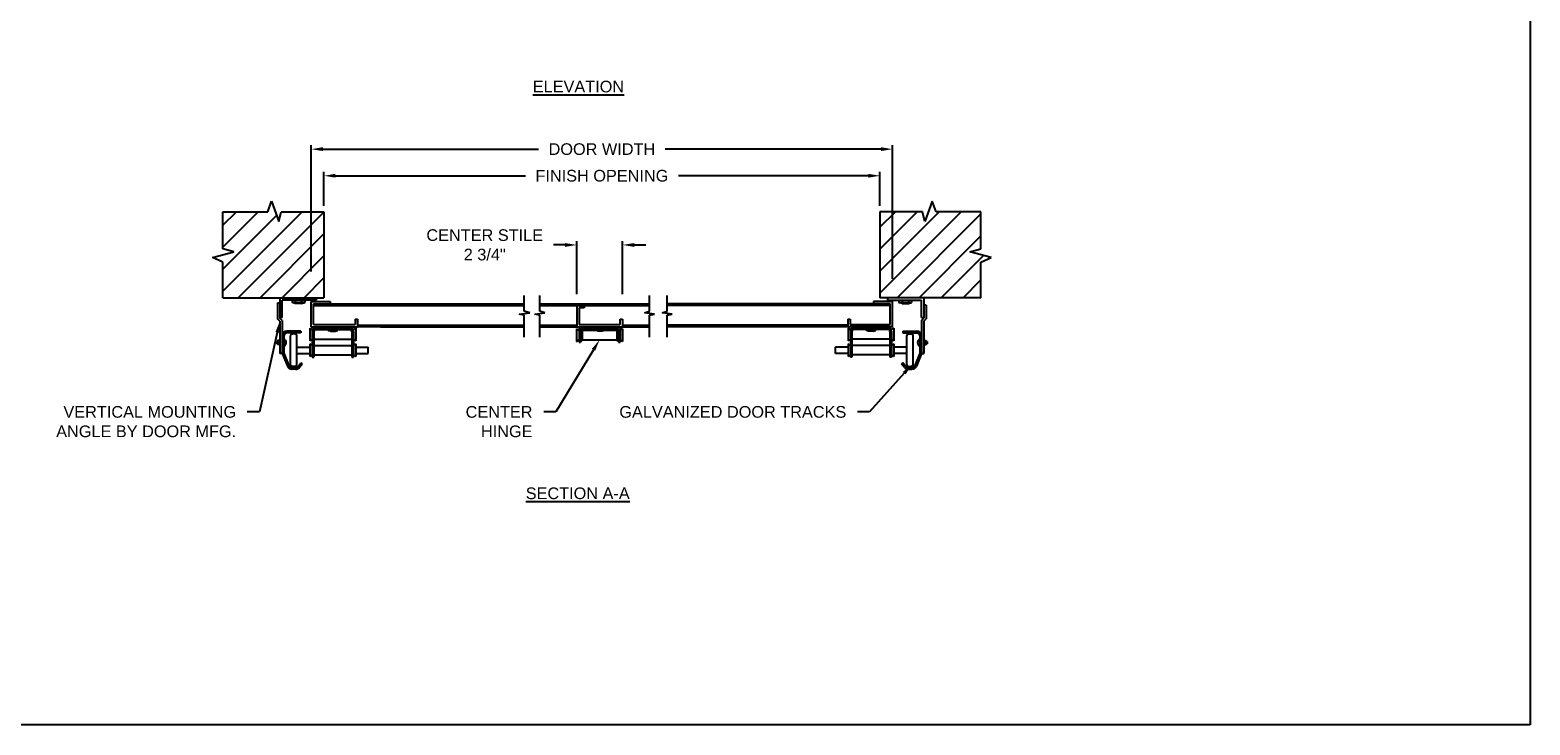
# Model space of a CAD drawing. Header units: inches. Extents: x 168.8 to 189.1, y 234.4 to 247.7.
# Tile 3 of 8: x 177 to 189.1, y 234.4 to 240. Entities that reach past the tile are written whole.
import ezdxf
from ezdxf import colors
from ezdxf.entities.mleader import LeaderData, LeaderLine
from ezdxf.math import Vec2, Vec3

# ---------------------------------------------------------------- set-up
doc = ezdxf.new("R2010")
doc.units = ezdxf.units.IN
doc.header["$LTSCALE"] = 0.25
doc.header["$MEASUREMENT"] = 0
doc.layers.add('405 - NO WINDOW', color=7, linetype='Continuous')
doc.layers.add('ANNOTATIONS', color=1, linetype='Continuous')
doc.styles.add('ARIAL', font='arial.ttf', dxfattribs={"height": 0.09375})
doc.dimstyles.new('STANDARD$0', dxfattribs={"dimtxt": 0.09375, "dimasz": 0.09375, "dimexe": 0.03125, "dimexo": 0.046875, "dimgap": 0.09, "dimtad": 0, "dimtih": 1, "dimtoh": 1, "dimdec": 4, "dimzin": 0, "dimdsep": 46, "dimtxsty": 'ARIAL', "dimcen": 0.09, "dimadec": 0, "dimazin": 0, "dimtfac": 1, "dimtdec": 4, "dimtofl": 0, "dimtmove": 0, "dimatfit": 1, "dimfxl": 1, "dimtolj": 1, "dimtzin": 0, "dimarcsym": 0})

# ---------------------------------------------------------------- blocks, each defined once
blk = doc.blocks.new('*D5')
at = {"layer": 'ANNOTATIONS', "color": 0, "lineweight": -2, "transparency": 16777216}
for p, q in [((179.353, 238.622), (179.353, 238.896)), ((183.827, 238.622), (183.827, 238.896)), ((179.446, 238.864), (180.974, 238.864)), ((183.733, 238.864), (182.205, 238.864))]:
    blk.add_line(p, q, dxfattribs=at)
at = {"layer": 'ANNOTATIONS', "color": 0, "transparency": 16777216}
for points in [[(179.446, 238.88), (179.446, 238.849), (179.353, 238.864)], [(183.733, 238.88), (183.733, 238.849), (183.827, 238.864)]]:
    blk.add_solid(points, dxfattribs=at)
at = {"layer": 'defpoints', "color": 0, "transparency": 16777216}
for p in [(183.827, 238.864), (179.353, 238.575), (183.827, 238.575)]:
    blk.add_point(p, dxfattribs=at)
at = {"layer": 'ANNOTATIONS', "color": 0, "transparency": 16777216, "insert": (181.59, 238.864), "char_height": 0.09375, "attachment_point": 5, "style": 'ARIAL'}
blk.add_mtext('\\A1;FINISH OPENING', dxfattribs=at)
blk = doc.blocks.new('*D6')
at = {"layer": 'ANNOTATIONS', "color": 0, "lineweight": -2, "transparency": 16777216}
for p, q in [((179.251, 238.094), (179.251, 239.11)), ((179.345, 239.078), (181.081, 239.078)), ((183.835, 239.078), (182.099, 239.078)), ((183.928, 238.034), (183.928, 239.11))]:
    blk.add_line(p, q, dxfattribs=at)
at = {"layer": 'ANNOTATIONS', "color": 0, "transparency": 16777216}
for points in [[(179.345, 239.094), (179.345, 239.063), (179.251, 239.078)], [(183.835, 239.094), (183.835, 239.063), (183.928, 239.078)]]:
    blk.add_solid(points, dxfattribs=at)
at = {"layer": 'defpoints', "color": 0, "transparency": 16777216}
for p in [(179.251, 239.078), (179.251, 238.047), (183.928, 237.987)]:
    blk.add_point(p, dxfattribs=at)
at = {"layer": 'ANNOTATIONS', "color": 0, "transparency": 16777216, "insert": (181.59, 239.078), "char_height": 0.09375, "attachment_point": 5, "style": 'ARIAL'}
blk.add_mtext('\\A1;DOOR WIDTH', dxfattribs=at)
blk = doc.blocks.new('*D8')
at = {"layer": 'ANNOTATIONS', "color": 0, "lineweight": -2, "transparency": 16777216}
for p, q in [((181.293, 238.308), (181.2, 238.308)), ((181.387, 237.912), (181.387, 238.339)), ((181.756, 237.912), (181.756, 238.339)), ((181.85, 238.308), (181.943, 238.308))]:
    blk.add_line(p, q, dxfattribs=at)
at = {"layer": 'ANNOTATIONS', "color": 0, "transparency": 16777216}
for points in [[(181.293, 238.323), (181.293, 238.292), (181.387, 238.308)], [(181.85, 238.323), (181.85, 238.292), (181.756, 238.308)]]:
    blk.add_solid(points, dxfattribs=at)
at = {"layer": 'defpoints', "color": 0, "transparency": 16777216}
for p in [(181.756, 238.308), (181.387, 237.865), (181.756, 237.865)]:
    blk.add_point(p, dxfattribs=at)
at = {"layer": 'ANNOTATIONS', "color": 0, "transparency": 16777216, "insert": (180.647, 238.308), "char_height": 0.09375, "attachment_point": 5, "style": 'ARIAL'}
blk.add_mtext('\\A1;CENTER STILE \\P2 3/4"', dxfattribs=at)

msp = doc.modelspace()

# ---------------------------------------------------------------- hatches: boundary and pattern name
at = {"layer": '405 - NO WINDOW'}
h = msp.add_hatch(dxfattribs=at)
h.set_pattern_fill('ANSI31', color=256)
h.paths.add_polyline_path([(184.72349, 238.20647), (184.55105, 238.25323), (184.64053, 238.27635), (184.64053, 238.57348), (184.63856, 238.57545), (184.27893, 238.57545), (184.2471, 238.66046), (184.18865, 238.49533), (184.17104, 238.57545), (183.82678, 238.57545), (183.82678, 237.88249), (184.64053, 237.88249), (184.64053, 238.16846)])
h.paths.add_polyline_path([(179.35256, 238.57545), (179.0083, 238.57545), (178.99069, 238.49533), (178.93224, 238.66046), (178.90041, 238.57545), (178.54078, 238.57545), (178.53881, 238.57348), (178.53881, 238.27635), (178.62829, 238.25323), (178.45585, 238.20647), (178.53881, 238.16846), (178.53881, 237.88249), (179.35256, 237.88249)])

# ---------------------------------------------------------------- linework, layer by layer
for p, q in [((178.90041, 238.57545), (178.93224, 238.66046)), ((178.93224, 238.66046), (178.99069, 238.49533)), ((184.2471, 238.66046), (184.18865, 238.49533)), ((184.27893, 238.57545), (184.2471, 238.66046)), ((178.53881, 238.57545), (178.90041, 238.57545)), ((178.53881, 238.27635), (178.53881, 238.57545)), ((178.53881, 238.57348), (178.54078, 238.57545)), ((178.99069, 238.49533), (179.0083, 238.57545)), ((179.0083, 238.57545), (179.35256, 238.57545)), ((179.35256, 238.57545), (179.35256, 237.88249)), ((183.82678, 238.57545), (183.82678, 237.88249)), ((184.17104, 238.57545), (183.82678, 238.57545)), ((184.18865, 238.49533), (184.17104, 238.57545)), ((184.64053, 238.57545), (184.27893, 238.57545)), ((184.64053, 238.57348), (184.63856, 238.57545)), ((184.64053, 238.27635), (184.64053, 238.57545)), ((178.45585, 238.20647), (178.62829, 238.25323)), ((178.53881, 238.16846), (178.45585, 238.20647)), ((178.62829, 238.25323), (178.53881, 238.27635)), ((178.53881, 237.88249), (178.53881, 238.16846)), ((184.55105, 238.25323), (184.64053, 238.27635)), ((184.72349, 238.20647), (184.55105, 238.25323)), ((184.64053, 238.16846), (184.72349, 238.20647)), ((184.64053, 237.88249), (184.64053, 238.16846)), ((178.53881, 237.88249), (179.35256, 237.88249)), ((178.9793, 237.84281), (178.9793, 237.71446)), ((178.9793, 237.84281), (178.99837, 237.84281)), ((178.99837, 237.88249), (178.99837, 237.71896)), ((179.29082, 237.86342), (179.01745, 237.86342)), ((179.01745, 237.72355), (179.01745, 237.86342)), ((179.09691, 237.86342), (179.09691, 237.84434)), ((179.19863, 237.84434), (179.09691, 237.84434)), ((179.12234, 237.83799), (179.09691, 237.84434)), ((179.12234, 237.86342), (179.12234, 237.84434)), ((179.1732, 237.83799), (179.12234, 237.83799)), ((179.1732, 237.86342), (179.1732, 237.84434)), ((179.1732, 237.83799), (179.19863, 237.84434)), ((179.19863, 237.86342), (179.19863, 237.84434)), ((179.25084, 237.8521), (179.40342, 237.8521)), ((179.25084, 237.64867), (179.25084, 237.8521)), ((179.26991, 237.83303), (180.96514, 237.83303)), ((179.26991, 237.66774), (179.26991, 237.83303)), ((179.26991, 237.82057), (180.96514, 237.82057)), ((179.29082, 237.88249), (179.29082, 237.86342)), ((179.40342, 237.8521), (179.40342, 237.83303)), ((180.96514, 237.77418), (180.96514, 237.90217)), ((181.09174, 237.77418), (181.09174, 237.90217)), ((181.09174, 237.83303), (181.97171, 237.83303)), ((181.09174, 237.82057), (181.97171, 237.82057)), ((181.38713, 237.82057), (181.38713, 237.64867)), ((181.44678, 237.82057), (181.44678, 237.80149)), ((181.97171, 237.77418), (181.97171, 237.90217)), ((182.11383, 237.77418), (182.11383, 237.90217)), ((183.90942, 237.83303), (182.11383, 237.83303)), ((183.90942, 237.82057), (182.11383, 237.82057)), ((183.9285, 237.8521), (183.77592, 237.8521)), ((183.77592, 237.8521), (183.77592, 237.83303)), ((184.64053, 237.88249), (183.82678, 237.88249)), ((183.88852, 237.88249), (183.88852, 237.86342)), ((183.88852, 237.86342), (184.16189, 237.86342)), ((183.9285, 237.64867), (183.9285, 237.8521)), ((183.98071, 237.86342), (183.98071, 237.84434)), ((183.98071, 237.84434), (184.08242, 237.84434)), ((184.00614, 237.83799), (183.98071, 237.84434)), ((184.00614, 237.86342), (184.00614, 237.84434)), ((184.00614, 237.83799), (184.057, 237.83799)), ((184.057, 237.86342), (184.057, 237.84434)), ((184.057, 237.83799), (184.08242, 237.84434)), ((184.08242, 237.86342), (184.08242, 237.84434)), ((184.16189, 237.72355), (184.16189, 237.86342)), ((184.18096, 237.88249), (184.18096, 237.7186)), ((184.20004, 237.8237), (184.18096, 237.8237)), ((184.20004, 237.8237), (184.20004, 237.71411)), ((178.99837, 237.69539), (178.9793, 237.71446)), ((179.01745, 237.72355), (178.99837, 237.72355)), ((179.01745, 237.69988), (178.99837, 237.71896)), ((178.99837, 237.69539), (178.99837, 237.43578)), ((179.01745, 237.69988), (179.01745, 237.43578)), ((179.62284, 237.7114), (179.62284, 237.64867)), ((180.92446, 237.75072), (181.01055, 237.7629)), ((180.96514, 237.74211), (180.92446, 237.75072)), ((181.01055, 237.7629), (180.96514, 237.77418)), ((180.96514, 237.56602), (180.96514, 237.74211)), ((181.05106, 237.75072), (181.13168, 237.7629)), ((181.09174, 237.74211), (181.05106, 237.75072)), ((181.13168, 237.7629), (181.09174, 237.77418)), ((181.09174, 237.56602), (181.09174, 237.74211)), ((181.40621, 237.80149), (181.40621, 237.66774)), ((181.44678, 237.80149), (181.40621, 237.80149)), ((181.75586, 237.7114), (181.75586, 237.64867)), ((181.93177, 237.7629), (181.97171, 237.77418)), ((182.01239, 237.75072), (181.93177, 237.7629)), ((181.97171, 237.74211), (182.01239, 237.75072)), ((181.97171, 237.56602), (181.97171, 237.74211)), ((182.07389, 237.7629), (182.11383, 237.77418)), ((182.15452, 237.75072), (182.07389, 237.7629)), ((182.11383, 237.74211), (182.15452, 237.75072)), ((182.11383, 237.56602), (182.11383, 237.74211)), ((183.56777, 237.7114), (183.56777, 237.64867)), ((183.58684, 237.7114), (183.58684, 237.66774)), ((184.16189, 237.72355), (184.18096, 237.72355)), ((184.16189, 237.69953), (184.18096, 237.7186)), ((184.16189, 237.69953), (184.16189, 237.43578)), ((184.18096, 237.69503), (184.20004, 237.71411)), ((184.18096, 237.69503), (184.18096, 237.43578)), ((179.03016, 237.57564), (179.03016, 237.43823)), ((179.16755, 237.61379), (179.05559, 237.61379)), ((179.16755, 237.60107), (179.05559, 237.60107)), ((179.08454, 237.3436), (179.08454, 237.57882)), ((179.12268, 237.59154), (179.09725, 237.59154)), ((179.13539, 237.3436), (179.13539, 237.57882)), ((179.16755, 237.61379), (179.16755, 237.60107)), ((179.23978, 237.63933), (179.23978, 237.53761)), ((179.23978, 237.63933), (179.26162, 237.62477)), ((179.25084, 237.64867), (179.62284, 237.64867)), ((179.25885, 237.61052), (179.25885, 237.40399)), ((179.26991, 237.66774), (179.60376, 237.66774)), ((179.27157, 237.61052), (179.27157, 237.40399)), ((179.27731, 237.62661), (179.38723, 237.62661)), ((179.297, 237.63595), (179.55164, 237.63595)), ((179.38723, 237.63595), (179.38723, 237.62012)), ((179.38723, 237.62012), (179.46141, 237.62012)), ((179.40577, 237.61549), (179.38723, 237.62012)), ((179.40577, 237.63595), (179.40577, 237.62012)), ((179.40577, 237.61549), (179.44287, 237.61549)), ((179.44287, 237.63595), (179.44287, 237.62012)), ((179.44287, 237.61549), (179.46141, 237.62012)), ((179.46141, 237.63595), (179.46141, 237.62012)), ((179.46141, 237.62661), (179.57134, 237.62661)), ((179.57707, 237.61052), (179.57707, 237.40399)), ((179.58703, 237.62477), (179.60886, 237.63933)), ((179.58979, 237.61052), (179.58979, 237.40399)), ((179.60886, 237.63933), (179.60886, 237.53761)), ((179.62284, 237.66138), (180.96514, 237.66138)), ((179.80919, 237.64867), (180.96514, 237.64867)), ((181.09174, 237.66138), (181.38713, 237.66138)), ((181.09174, 237.64867), (181.97171, 237.64867)), ((181.38678, 237.63403), (181.38678, 237.53232)), ((181.38678, 237.63403), (181.40586, 237.62132)), ((181.40586, 237.64867), (181.40586, 237.52596)), ((181.40621, 237.66774), (181.73679, 237.66774)), ((181.41857, 237.63595), (181.41857, 237.52596)), ((181.41857, 237.63595), (181.72407, 237.63595)), ((181.41857, 237.62768), (181.43129, 237.62768)), ((181.43129, 237.62768), (181.43129, 237.53867)), ((181.43129, 237.62132), (181.53894, 237.62132)), ((181.53605, 237.63595), (181.53605, 237.62204)), ((181.53605, 237.62204), (181.61023, 237.62204)), ((181.55459, 237.61741), (181.53605, 237.62204)), ((181.55459, 237.63595), (181.55459, 237.62204)), ((181.55459, 237.61741), (181.59169, 237.61741)), ((181.59169, 237.63595), (181.59169, 237.62204)), ((181.59169, 237.61741), (181.61023, 237.62204)), ((181.60734, 237.62132), (181.71136, 237.62132)), ((181.61023, 237.63595), (181.61023, 237.62204)), ((181.71136, 237.62768), (181.71136, 237.53867)), ((181.71136, 237.62768), (181.72407, 237.62768)), ((181.72407, 237.63595), (181.72407, 237.52596)), ((181.73679, 237.64867), (181.73679, 237.52596)), ((181.75586, 237.63403), (181.73679, 237.62132)), ((181.75586, 237.66138), (181.97171, 237.66138)), ((181.75586, 237.63403), (181.75586, 237.53232)), ((183.56777, 237.66138), (182.11383, 237.66138)), ((183.9285, 237.64867), (183.56777, 237.64867)), ((183.57048, 237.63933), (183.57048, 237.53761)), ((183.59231, 237.62477), (183.57048, 237.63933)), ((183.58955, 237.61052), (183.58955, 237.40399)), ((183.60227, 237.61052), (183.60227, 237.40399)), ((183.71792, 237.62661), (183.608, 237.62661)), ((183.88234, 237.63595), (183.6277, 237.63595)), ((183.73647, 237.61549), (183.71792, 237.62012)), ((183.79211, 237.62012), (183.71792, 237.62012)), ((183.73647, 237.63595), (183.73647, 237.62012)), ((183.77356, 237.61549), (183.73647, 237.61549)), ((183.77356, 237.63595), (183.77356, 237.62012)), ((183.77356, 237.61549), (183.79211, 237.62012)), ((183.79211, 237.63595), (183.79211, 237.62012)), ((183.90203, 237.62661), (183.79211, 237.62661)), ((183.90777, 237.61052), (183.90777, 237.40399)), ((183.93956, 237.63933), (183.92048, 237.62661)), ((183.92048, 237.61052), (183.92048, 237.40399)), ((183.93956, 237.63933), (183.93956, 237.53761)), ((184.01179, 237.61379), (184.12375, 237.61379)), ((184.01179, 237.61379), (184.01179, 237.60107)), ((184.01179, 237.60107), (184.12375, 237.60107)), ((184.04394, 237.3436), (184.04394, 237.57882)), ((184.05666, 237.59154), (184.08209, 237.59154)), ((184.0948, 237.3436), (184.0948, 237.57882)), ((184.14918, 237.57564), (184.14918, 237.43823)), ((178.97294, 237.5316), (178.97294, 237.51253)), ((178.9793, 237.5316), (178.97294, 237.5316)), ((178.9793, 237.51253), (178.97294, 237.51253)), ((178.9793, 237.53796), (178.9793, 237.50617)), ((178.99837, 237.53796), (178.9793, 237.53796)), ((178.99837, 237.52842), (178.9793, 237.52842)), ((178.99837, 237.51571), (178.9793, 237.51571)), ((178.99837, 237.50617), (178.9793, 237.50617)), ((179.13539, 237.48664), (179.23978, 237.48664)), ((179.23978, 237.53761), (179.25885, 237.55032)), ((179.23978, 237.51207), (179.23978, 237.41035)), ((179.23978, 237.51207), (179.25885, 237.49935)), ((179.27157, 237.55032), (179.57707, 237.55032)), ((179.27157, 237.49935), (179.57707, 237.49935)), ((179.58979, 237.55032), (179.60886, 237.53761)), ((179.58979, 237.49935), (179.60886, 237.51207)), ((179.60886, 237.51207), (179.60886, 237.41035)), ((179.60886, 237.48664), (179.70906, 237.48664)), ((181.38678, 237.53232), (181.40586, 237.54503)), ((181.40586, 237.52596), (181.41857, 237.52596)), ((181.41857, 237.53867), (181.43129, 237.53867)), ((181.43129, 237.54503), (181.71136, 237.54503)), ((181.71136, 237.53867), (181.72407, 237.53867)), ((181.72407, 237.52596), (181.73679, 237.52596)), ((181.73679, 237.54503), (181.75586, 237.53232)), ((183.57048, 237.48664), (183.47028, 237.48664)), ((183.58955, 237.55032), (183.57048, 237.53761)), ((183.58955, 237.49935), (183.57048, 237.51207)), ((183.57048, 237.51207), (183.57048, 237.41035)), ((183.90777, 237.55032), (183.60227, 237.55032)), ((183.90777, 237.49935), (183.60227, 237.49935)), ((183.93956, 237.53761), (183.92048, 237.55032)), ((183.93956, 237.51207), (183.92048, 237.49935)), ((183.93956, 237.51207), (183.93956, 237.41035)), ((184.04394, 237.48664), (183.93956, 237.48664)), ((184.18096, 237.53796), (184.20004, 237.53796)), ((184.18096, 237.52842), (184.20004, 237.52842)), ((184.18096, 237.51571), (184.20004, 237.51571)), ((184.18096, 237.50617), (184.20004, 237.50617)), ((184.20004, 237.53796), (184.20004, 237.50617)), ((184.20004, 237.5316), (184.20639, 237.5316)), ((184.20004, 237.51253), (184.20639, 237.51253)), ((184.20639, 237.5316), (184.20639, 237.51253)), ((179.01745, 237.43578), (178.99837, 237.43578)), ((179.01745, 237.43578), (179.05871, 237.33261)), ((179.03016, 237.43823), (179.07052, 237.33733)), ((179.1258, 237.32135), (179.09413, 237.32135)), ((179.12268, 237.33088), (179.09725, 237.33088)), ((179.13539, 237.43578), (179.23978, 237.43578)), ((179.14596, 237.33128), (179.16755, 237.35937)), ((179.15605, 237.32353), (179.17763, 237.35163)), ((179.16755, 237.35937), (179.17763, 237.35163)), ((179.23978, 237.41035), (179.25885, 237.42306)), ((179.25885, 237.40399), (179.27157, 237.40399)), ((179.27157, 237.42306), (179.57707, 237.42306)), ((179.57707, 237.40399), (179.58979, 237.40399)), ((179.58979, 237.42306), (179.60886, 237.41035)), ((179.60886, 237.43578), (179.70906, 237.43578)), ((183.57048, 237.43578), (183.47028, 237.43578)), ((183.58955, 237.42306), (183.57048, 237.41035)), ((183.60227, 237.40399), (183.58955, 237.40399)), ((183.90777, 237.42306), (183.60227, 237.42306)), ((183.92048, 237.40399), (183.90777, 237.40399)), ((183.93956, 237.41035), (183.92048, 237.42306)), ((184.04394, 237.43578), (183.93956, 237.43578)), ((184.01179, 237.35937), (184.00171, 237.35163)), ((184.02329, 237.32353), (184.00171, 237.35163)), ((184.03338, 237.33128), (184.01179, 237.35937)), ((184.05354, 237.32135), (184.08521, 237.32135)), ((184.05666, 237.33088), (184.08209, 237.33088)), ((184.14918, 237.43823), (184.10882, 237.33733)), ((184.16189, 237.43578), (184.12062, 237.33261)), ((184.16189, 237.43578), (184.18096, 237.43578)), ((179.1258, 237.30863), (179.09413, 237.30863)), ((184.05354, 237.30863), (184.08521, 237.30863))]:
    msp.add_line(p, q, dxfattribs=at)
at = {"layer": '405 - NO WINDOW', "linetype": 'Continuous'}
for p, q in [((183.90942, 237.66774), (183.90942, 237.83303)), ((179.60376, 237.7114), (179.62284, 237.7114)), ((179.60376, 237.7114), (179.60376, 237.66774)), ((181.73679, 237.7114), (181.75586, 237.7114)), ((181.73679, 237.66774), (181.73679, 237.7114)), ((183.56777, 237.7114), (183.58684, 237.7114)), ((179.80919, 237.64867), (179.62284, 237.64867)), ((183.56777, 237.64867), (182.11383, 237.64867)), ((183.58684, 237.66774), (183.90942, 237.66774)), ((183.71792, 237.62012), (183.71792, 237.63595)), ((179.70906, 237.43578), (179.70906, 237.48664)), ((183.47028, 237.43578), (183.47028, 237.48664))]:
    msp.add_line(p, q, dxfattribs=at)
at = {"layer": '405 - NO WINDOW'}
for centre, radius, start, end in [((179.05559, 237.57564), 0.03814, 90, 180), ((179.05559, 237.57564), 0.02543, 90, 180), ((179.09725, 237.57882), 0.01271, 90, 180), ((179.12268, 237.57882), 0.01271, 0, 90), ((179.297, 237.61052), 0.03814, 90, 180), ((179.297, 237.61052), 0.02543, 90, 180), ((179.55164, 237.61052), 0.03814, 0, 90), ((179.55164, 237.61052), 0.02543, 0, 90), ((183.6277, 237.61052), 0.03814, 90, 180), ((183.6277, 237.61052), 0.02543, 90, 180), ((183.88234, 237.61052), 0.03814, 0, 90), ((183.88234, 237.61052), 0.02543, 0, 90), ((184.05666, 237.57882), 0.01271, 90, 180), ((184.08209, 237.57882), 0.01271, 0, 90), ((184.12375, 237.57564), 0.03814, 0, 90), ((184.12375, 237.57564), 0.02543, 0, 90), ((179.02274, 237.52206), 0.02649, 286.260205, 73.739795), ((184.15659, 237.52206), 0.02649, 106.260205, 253.739795), ((179.09413, 237.34678), 0.03814, 201.801409, 270), ((179.09413, 237.34678), 0.02543, 201.801409, 270), ((179.09725, 237.3436), 0.01271, 180, 270), ((179.12268, 237.3436), 0.01271, 270, 0), ((179.1258, 237.34678), 0.02543, 270, 322.462874), ((179.1258, 237.34678), 0.03814, 270, 322.462874), ((184.05354, 237.34678), 0.03814, 217.537126, 270), ((184.05354, 237.34678), 0.02543, 217.537126, 270), ((184.05666, 237.3436), 0.01271, 180, 270), ((184.08209, 237.3436), 0.01271, 270, 0), ((184.08521, 237.34678), 0.02543, 270, 338.198591), ((184.08521, 237.34678), 0.03814, 270, 338.198591)]:
    msp.add_arc(centre, radius, start, end, dxfattribs=at)
at = {"layer": 'defpoints'}
msp.add_lwpolyline([(189.05875, 234.44685), (168.77187, 234.44685), (168.77187, 247.18196), (189.05875, 247.18196)], close=True, dxfattribs=at)

# ---------------------------------------------------------------- texts
at = {"layer": 'ANNOTATIONS', "char_height": 0.09375, "attachment_point": 2, "style": 'ARIAL'}
for s, insert, width in [('{\\LELEVATION}', (181.40115, 239.62859), 3.0834986), ('{\\LSECTION A-A}', (181.39525, 236.35718), 1.3823677)]:
    msp.add_mtext(s, dxfattribs=dict(at, insert=insert, width=width))

# ---------------------------------------------------------------- dimensions: what is measured, and where the dimension line sits
at = {"layer": 'ANNOTATIONS'}
for base, p1, p2, text, picture, middle in [((179.25084, 239.07839), (183.9285, 237.98738), (179.25084, 238.04698), 'DOOR WIDTH', '*D6', (181.58967, 239.07839)), ((183.82678, 238.86445), (179.35256, 238.57545), (183.82678, 238.57545), 'FINISH OPENING', '*D5', (181.58967, 238.86445))]:
    dim = msp.add_linear_dim(base=base, p1=p1, p2=p2, text=text, dimstyle='STANDARD$0', dxfattribs=at)
    dim.commit()
    dim.dimension.update_dxf_attribs({"geometry": picture, "text_midpoint": middle})
dim = msp.add_linear_dim(base=(181.75586, 238.30771), p1=(181.38713, 237.86482), p2=(181.75586, 237.86482), text='CENTER STILE \\P2 3/4"', dimstyle='STANDARD$0', dxfattribs=at)
dim.commit()
dim.dimension.update_dxf_attribs({"geometry": '*D8', "text_midpoint": (180.64702, 238.30771), "dimtype": 160})

# ---------------------------------------------------------------- leaders
ml = msp.add_multileader_mtext('Standard', dxfattribs=at)
ml.set_content('VERTICAL MOUNTING ANGLE BY DOOR MFG.', color=256, style='ARIAL')
ml.set_leader_properties()
ml.build(insert=Vec2(0, 0))
ml.multileader.update_dxf_attribs({"dogleg_length": 0.36, "arrow_head_size": 0.09375})
ctx = ml.context
ctx.base_point, ctx.char_height, ctx.arrow_head_size, ctx.landing_gap_size, ctx.plane_origin = Vec3(177.11951, 236.96422), 0.09375, 0.09375, 0.09, Vec3(176.62251, 236.53099)
ctx.text_align_type = 2
notes = []
notes.append((ctx, [(1, (1, 1, 0), (178.83422, 236.96422), (-1, 0), 0.09796, [(0, [(178.99837, 237.69539)], 0, [])])]))
ctx.mtext.insert, ctx.mtext.width, ctx.mtext.alignment, ctx.mtext.flow_direction = Vec3(178.64627, 237.01189), 1.455841, 3, 5
ml = msp.add_multileader_mtext('Standard', dxfattribs=at)
ml.set_content('CENTER \\PHINGE', color=256, style='ARIAL')
ml.set_leader_properties()
ml.build(insert=Vec2(0, 0))
ml.multileader.update_dxf_attribs({"dogleg_length": 0.36, "arrow_head_size": 0.09375})
ctx = ml.context
ctx.base_point, ctx.char_height, ctx.arrow_head_size, ctx.landing_gap_size, ctx.plane_origin = Vec3(180.4112, 236.96422), 0.09375, 0.09375, 0.09, Vec3(179.30181, 236.53099)
ctx.text_align_type = 2
notes.append((ctx, [(1, (1, 1, 0), (181.21943, 236.96422), (-1, 0), 0.09796, [(0, [(181.57132, 237.54503)], 0, [])])]))
ctx.mtext.insert, ctx.mtext.width, ctx.mtext.alignment, ctx.mtext.flow_direction = Vec3(181.03147, 237.01189), 1.7447527, 3, 5
ml = msp.add_multileader_mtext('Standard', dxfattribs=at)
ml.set_content('GALVANIZED DOOR TRACKS', color=256, style='ARIAL')
ml.set_leader_properties()
ml.build(insert=Vec2(0, 0))
ml.multileader.update_dxf_attribs({"dogleg_length": 0.36, "arrow_head_size": 0.09375})
ctx = ml.context
ctx.base_point, ctx.char_height, ctx.arrow_head_size, ctx.landing_gap_size, ctx.plane_origin = Vec3(182.21622, 236.96422), 0.09375, 0.09375, 0.09, Vec3(181.8269, 236.53099)
ctx.text_align_type = 2
notes.append((ctx, [(1, (1, 1, 0), (183.74452, 236.96422), (-1, 0), 0.09796, [(0, [(184.08521, 237.34678)], 0, [])])]))
ctx.mtext.insert, ctx.mtext.width, ctx.mtext.alignment, ctx.mtext.flow_direction = Vec3(183.55656, 237.01189), 1.7447527, 3, 5
for ctx, leaders in notes:
    for number, flags, end, landing, length, lines in leaders:
        leader = LeaderData()
        leader.index, (leader.has_last_leader_line, leader.has_dogleg_vector, leader.attachment_direction) = number, flags
        leader.last_leader_point, leader.dogleg_vector, leader.dogleg_length = Vec3(end), Vec3(landing), length
        for number, points, colour, breaks in lines:
            line = LeaderLine()
            line.index, line.vertices, line.color, line.breaks = number, Vec3.list(points), colors.encode_raw_color(colour), breaks
            leader.lines.append(line)
        ctx.leaders.append(leader)

doc.saveas('drawing.dxf')
